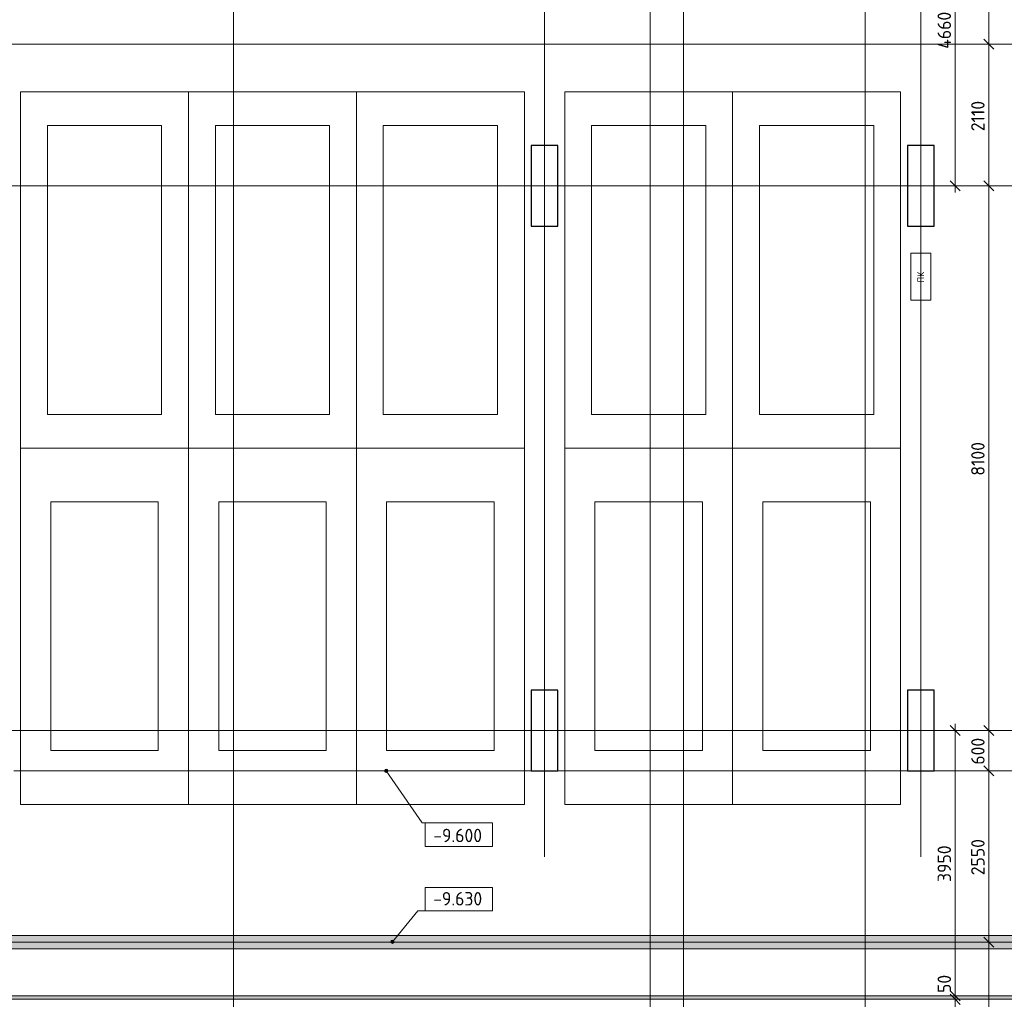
# Model space of a CAD drawing. Header units: millimetres. Extents: x 86102 to 162330, y -10965 to 131946.
# Tile 49 of 52: x 119688 to 134343, y 101400 to 115973. Entities that reach past the tile are written whole.
import ezdxf

# ---------------------------------------------------------------- set-up
doc = ezdxf.new("R2010")
doc.units = ezdxf.units.MM
doc.linetypes.add('4_ Штрихпунктир_ 10 х 2 мм', pattern=[14, 10, -2, 0, -2])
doc.linetypes.add('4_ Штрихпунктир_ 15 х 2 мм', pattern=[19, 15, -2, 0, -2])
for name, color, linetype, lineweight in [('A-ANNO-DIMS', 7, 'Continuous', 5), ('A-ANNO-DIMS-100', 7, 'Continuous', 5), ('A-ANNO-NOTE', 7, 'Continuous', 5), ('A-DETL', 7, 'Continuous', 25), ('A-DETL-MBND', 7, 'Continuous', 25), ('A-FLOR', 7, 'Continuous', 13), ('A-GENM', 7, 'Continuous', 13), ('C-PRKG', 7, 'Continuous', 13), ('G-ANNO-DIMS', 7, 'Continuous', 5), ('M-EQPM', 7, 'Continuous', 13), ('S-COLS', 7, 'Continuous', 25), ('S-GRID', 7, 'Continuous', 5)]:
    doc.layers.add(name, color=color, linetype=linetype, lineweight=lineweight)
doc.styles.add('GOST Common', font='GOST_Common.ttf', dxfattribs={"height": 100})
doc.styles.add('GOST Common_2', font='GOST_Common.ttf', dxfattribs={"height": 200})
doc.dimstyles.new('2_мм', dxfattribs={"dimscale": 304.8, "dimtxt": 201.142999, "dimasz": 0.492126, "dimexe": 0.328084, "dimexo": 0.492126, "dimgap": 0, "dimtad": 1, "dimdec": 0, "dimdsep": 46, "dimtxsty": 'GOST Common_2', "dimblk1": 'OBLIQUE', "dimblk2": 'OBLIQUE', "dimsah": 1, "dimcen": 0.09, "dimdle": 0.328084, "dimadec": 5, "dimazin": 2, "dimtfac": 1, "dimtdec": 4, "dimtix": 1, "dimtmove": 1, "dimatfit": 3, "dimfxl": 1, "dimtvp": 1, "dimtolj": 1, "dimtzin": 0, "dimarcsym": 2})
doc.dimstyles.new('2_мм_1', dxfattribs={"dimscale": 304.8, "dimtxt": 201.142999, "dimasz": 0.492126, "dimexe": 0.328084, "dimexo": 0.492126, "dimgap": 0, "dimtad": 1, "dimdec": 0, "dimdsep": 46, "dimtxsty": 'GOST Common_2', "dimblk1": 'OBLIQUE', "dimblk2": 'OBLIQUE', "dimsah": 1, "dimcen": 0.09, "dimdle": 0.328084, "dimadec": 5, "dimazin": 2, "dimtfac": 1, "dimtdec": 4, "dimtix": 1, "dimtmove": 0, "dimatfit": 3, "dimfxl": 1, "dimtvp": 1, "dimtolj": 1, "dimtzin": 0, "dimarcsym": 2})

# ---------------------------------------------------------------- blocks, each defined once
blk = doc.blocks.new('АР_Машиноместо - 5300x2500_С-V4--02_Подвал_МП_часть В')
at = {"layer": 'C-PRKG'}
for p, q in [((2500, 5300), (0, 5300)), ((0, 0), (0, 5300)), ((2500, 0), (2500, 5300)), ((400, 4800), (2100, 4800)), ((400, 500), (400, 4800)), ((2100, 500), (2100, 4800)), ((400, 500), (2100, 500)), ((2500, 0), (0, 0))]:
    blk.add_line(p, q, dxfattribs=at)
blk = doc.blocks.new('АР_Машиноместо - 4900x2400_М__5300х2500_-V6--02_Подвал_МП_часть В')
at = {"layer": 'C-PRKG'}
for p, q in [((2500, 0), (0, 0)), ((0, 0), (0, -5300)), ((2500, 0), (2500, -5300)), ((450, -800), (450, -4500)), ((450, -800), (2050, -800)), ((2050, -800), (2050, -4500)), ((450, -4500), (2050, -4500)), ((2500, -5300), (0, -5300))]:
    blk.add_line(p, q, dxfattribs=at)
blk = doc.blocks.new('АР_Машиноместо - 5300x2500_С-V2--02_Подвал_МП_часть В')
at = {"layer": 'C-PRKG'}
for p, q in [((2500, 0), (0, 0)), ((0, 0), (0, -5300)), ((2500, 0), (2500, -5300)), ((400, -500), (400, -4800)), ((400, -500), (2100, -500)), ((2100, -500), (2100, -4800)), ((400, -4800), (2100, -4800)), ((2500, -5300), (0, -5300))]:
    blk.add_line(p, q, dxfattribs=at)
blk = doc.blocks.new('АР_Машиноместо - 4900x2400_М__5300х2500_-V5--02_Подвал_МП_часть В')
at = {"layer": 'C-PRKG'}
for p, q in [((2500, 5300), (0, 5300)), ((0, 0), (0, 5300)), ((2500, 0), (2500, 5300)), ((450, 4500), (2050, 4500)), ((450, 800), (450, 4500)), ((2050, 800), (2050, 4500)), ((450, 800), (2050, 800)), ((2500, 0), (0, 0))]:
    blk.add_line(p, q, dxfattribs=at)
blk = doc.blocks.new('АР_Лоток - 200х100h_ЛВ1-7189167--02_Подвал_МП_часть В')
at = {"layer": 'M-EQPM', "true_color": 0xdddddd}
blk.add_hatch(color=254, dxfattribs=at).paths.add_polyline_path([(78020, -100), (78020, 100), (20972, 100), (20972, -100), (69828, -100)])
blk = doc.blocks.new('АР_Канал вертикальный прямоугольный - ПК-3246651--02_Подвал_МП_часть В')
at = {"layer": 'A-GENM'}
for p, q in [((-350, -150), (-350, 150)), ((-350, 150), (350, 150))]:
    blk.add_line(p, q, dxfattribs=at)
at = {"layer": 'M-EQPM'}
for p, q in [((-350, -150), (-350, 150)), ((-350, 150), (350, 150)), ((350, 150), (350, -150)), ((350, -150), (-350, -150))]:
    blk.add_line(p, q, dxfattribs=at)
blk = doc.blocks.new('АР-Заполнение деф_ шва - Д_ш_-4426293--02_Подвал_МП_часть В')
at = {"layer": 'A-DETL-MBND', "lineweight": 13, "true_color": 0x808080}
blk.add_hatch(color=8, dxfattribs=at).paths.add_polyline_path([(146016, 101400), (147020, 101400), (147020, 101450), (88922, 101450), (88922, 101400), (145970, 101400)])
at = {"layer": 'A-DETL-MBND', "lineweight": 13}
for p, q in [((145970, 101450), (88922, 101450)), ((88922, 101400), (147020, 101400)), ((145970, 101400), (88922, 101400))]:
    blk.add_line(p, q, dxfattribs=at)
blk = doc.blocks.new('DIMBLOCK20--02_Подвал_МП_часть В')
at = {"layer": 'A-ANNO-DIMS-100'}
for p, q in [((134156, 104800), (134012, 104800)), ((134112, 102150), (134112, 104800)), ((134112, 104800), (134156, 104800)), ((134156, 102250), (134012, 102250)), ((134112, 102250), (134156, 102250))]:
    blk.add_line(p, q, dxfattribs=at)
at = {"layer": 'A-ANNO-DIMS-100', "lineweight": 25}
for p, q in [((134112, 104800), (134037, 104875)), ((134112, 104800), (134187, 104725)), ((134112, 102250), (134037, 102325)), ((134112, 102250), (134187, 102175))]:
    blk.add_line(p, q, dxfattribs=at)
at = {"layer": 'A-ANNO-DIMS-100', "color": 0, "insert": (133850, 103245), "char_height": 200, "width": 670.93, "attachment_point": 1, "rotation": 90, "line_spacing_factor": 1.022761, "style": 'GOST Common_2'}
blk.add_mtext('2550', dxfattribs=at)
blk = doc.blocks.new('_Oblique')
at = {"color": 0, "linetype": 'ByBlock', "lineweight": -2}
blk.add_line((-0.5, -0.5), (0.5, 0.5), dxfattribs=at)
blk = doc.blocks.new('DIMBLOCK21--02_Подвал_МП_часть В')
at = {"layer": 'A-ANNO-DIMS-100'}
for p, q in [((134156, 105400), (134012, 105400)), ((134112, 104800), (134112, 105400)), ((134112, 105400), (134156, 105400)), ((134156, 104800), (134012, 104800)), ((134112, 104800), (134156, 104800))]:
    blk.add_line(p, q, dxfattribs=at)
at = {"layer": 'A-ANNO-DIMS-100', "lineweight": 25}
for p, q in [((134112, 105400), (134037, 105475)), ((134112, 105400), (134187, 105325)), ((134112, 104800), (134037, 104875)), ((134112, 104800), (134187, 104725))]:
    blk.add_line(p, q, dxfattribs=at)
at = {"layer": 'A-ANNO-DIMS-100', "color": 0, "insert": (133850, 104890), "char_height": 200, "width": 503.2, "attachment_point": 1, "rotation": 90, "line_spacing_factor": 1.022761, "style": 'GOST Common_2'}
blk.add_mtext('600', dxfattribs=at)
blk = doc.blocks.new('DIMBLOCK22--02_Подвал_МП_часть В')
at = {"layer": 'A-ANNO-DIMS-100'}
for p, q in [((134156, 113500), (134012, 113500)), ((134112, 105400), (134112, 113500)), ((134112, 113500), (134156, 113500)), ((134156, 105400), (134012, 105400)), ((134112, 105400), (134156, 105400))]:
    blk.add_line(p, q, dxfattribs=at)
at = {"layer": 'A-ANNO-DIMS-100', "lineweight": 25}
for p, q in [((134112, 113500), (134037, 113575)), ((134112, 113500), (134187, 113425)), ((134112, 105400), (134037, 105475)), ((134112, 105400), (134187, 105325))]:
    blk.add_line(p, q, dxfattribs=at)
at = {"layer": 'A-ANNO-DIMS-100', "color": 0, "insert": (133850, 109189), "char_height": 200, "width": 625.93, "attachment_point": 1, "rotation": 90, "line_spacing_factor": 1.022761, "style": 'GOST Common_2'}
blk.add_mtext('8100', dxfattribs=at)
blk = doc.blocks.new('DIMBLOCK23--02_Подвал_МП_часть В')
at = {"layer": 'A-ANNO-DIMS-100', "lineweight": 25}
for p, q in [((134112, 115610), (134037, 115685)), ((134112, 115610), (134187, 115535)), ((134112, 113500), (134037, 113575)), ((134112, 113500), (134187, 113425))]:
    blk.add_line(p, q, dxfattribs=at)
at = {"layer": 'A-ANNO-DIMS-100'}
for p, q in [((134156, 115610), (134012, 115610)), ((134112, 113500), (134112, 115610)), ((134112, 115610), (134156, 115610)), ((134156, 113500), (134012, 113500)), ((134112, 113500), (134156, 113500))]:
    blk.add_line(p, q, dxfattribs=at)
at = {"layer": 'A-ANNO-DIMS-100', "color": 0, "insert": (133850, 114313), "char_height": 200, "width": 580.93, "attachment_point": 1, "rotation": 90, "line_spacing_factor": 1.022761, "style": 'GOST Common_2'}
blk.add_mtext('2110', dxfattribs=at)
blk = doc.blocks.new('DIMBLOCK24--02_Подвал_МП_часть В')
at = {"layer": 'A-ANNO-DIMS-100'}
for p, q in [((134156, 118160), (134012, 118160)), ((134112, 115610), (134112, 118160)), ((134112, 118160), (134156, 118160)), ((134156, 115610), (134012, 115610)), ((134112, 115610), (134156, 115610))]:
    blk.add_line(p, q, dxfattribs=at)
at = {"layer": 'A-ANNO-DIMS-100', "lineweight": 25}
for p, q in [((134112, 118160), (134037, 118235)), ((134112, 118160), (134187, 118085)), ((134112, 115610), (134037, 115685)), ((134112, 115610), (134187, 115535))]:
    blk.add_line(p, q, dxfattribs=at)
at = {"layer": 'A-ANNO-DIMS-100', "color": 0, "insert": (133850, 116605), "char_height": 200, "width": 670.93, "attachment_point": 1, "rotation": 90, "line_spacing_factor": 1.022761, "style": 'GOST Common_2'}
blk.add_mtext('2550', dxfattribs=at)
blk = doc.blocks.new('DIMBLOCK146--02_Подвал_МП_часть В')
at = {"layer": 'A-ANNO-DIMS-100', "lineweight": 25}
for p, q in [((134112, 102250), (134037, 102325)), ((134112, 102250), (134187, 102175)), ((134112, 99700), (134037, 99775)), ((134112, 99700), (134187, 99625))]:
    blk.add_line(p, q, dxfattribs=at)
at = {"layer": 'A-ANNO-DIMS-100'}
for p, q in [((134156, 102250), (134012, 102250)), ((134112, 99600), (134112, 102250)), ((134112, 102250), (134156, 102250)), ((134156, 99700), (134012, 99700)), ((134112, 99700), (134156, 99700))]:
    blk.add_line(p, q, dxfattribs=at)
at = {"layer": 'A-ANNO-DIMS-100', "color": 0, "insert": (133850, 100695), "char_height": 200, "width": 670.93, "attachment_point": 1, "rotation": 90, "line_spacing_factor": 1.022761, "style": 'GOST Common_2'}
blk.add_mtext('2550', dxfattribs=at)
blk = doc.blocks.new('DIMBLOCK147--02_Подвал_МП_часть В')
at = {"layer": 'A-ANNO-DIMS-100'}
for p, q in [((134156, 104800), (134012, 104800)), ((134112, 102250), (134112, 104800)), ((134112, 104800), (134156, 104800)), ((134156, 102250), (134012, 102250)), ((134112, 102250), (134156, 102250))]:
    blk.add_line(p, q, dxfattribs=at)
at = {"layer": 'A-ANNO-DIMS-100', "lineweight": 25}
for p, q in [((134112, 104800), (134037, 104875)), ((134112, 104800), (134187, 104725)), ((134112, 102250), (134037, 102325)), ((134112, 102250), (134187, 102175))]:
    blk.add_line(p, q, dxfattribs=at)
at = {"layer": 'A-ANNO-DIMS-100', "color": 0, "insert": (133850, 103245), "char_height": 200, "width": 670.93, "attachment_point": 1, "rotation": 90, "line_spacing_factor": 1.022761, "style": 'GOST Common_2'}
blk.add_mtext('2550', dxfattribs=at)
blk = doc.blocks.new('DIMBLOCK148--02_Подвал_МП_часть В')
at = {"layer": 'A-ANNO-DIMS-100'}
for p, q in [((134156, 105400), (134012, 105400)), ((134112, 104800), (134112, 105400)), ((134112, 105400), (134156, 105400)), ((134156, 104800), (134012, 104800)), ((134112, 104800), (134156, 104800))]:
    blk.add_line(p, q, dxfattribs=at)
at = {"layer": 'A-ANNO-DIMS-100', "lineweight": 25}
for p, q in [((134112, 105400), (134037, 105475)), ((134112, 105400), (134187, 105325)), ((134112, 104800), (134037, 104875)), ((134112, 104800), (134187, 104725))]:
    blk.add_line(p, q, dxfattribs=at)
at = {"layer": 'A-ANNO-DIMS-100', "color": 0, "insert": (133850, 104890), "char_height": 200, "width": 503.2, "attachment_point": 1, "rotation": 90, "line_spacing_factor": 1.022761, "style": 'GOST Common_2'}
blk.add_mtext('600', dxfattribs=at)
blk = doc.blocks.new('DIMBLOCK149--02_Подвал_МП_часть В')
at = {"layer": 'A-ANNO-DIMS-100'}
for p, q in [((134156, 113500), (134012, 113500)), ((134112, 105400), (134112, 113500)), ((134112, 113500), (134156, 113500)), ((134156, 105400), (134012, 105400)), ((134112, 105400), (134156, 105400))]:
    blk.add_line(p, q, dxfattribs=at)
at = {"layer": 'A-ANNO-DIMS-100', "lineweight": 25}
for p, q in [((134112, 113500), (134037, 113575)), ((134112, 113500), (134187, 113425)), ((134112, 105400), (134037, 105475)), ((134112, 105400), (134187, 105325))]:
    blk.add_line(p, q, dxfattribs=at)
at = {"layer": 'A-ANNO-DIMS-100', "color": 0, "insert": (133850, 109189), "char_height": 200, "width": 625.93, "attachment_point": 1, "rotation": 90, "line_spacing_factor": 1.022761, "style": 'GOST Common_2'}
blk.add_mtext('8100', dxfattribs=at)
blk = doc.blocks.new('DIMBLOCK150--02_Подвал_МП_часть В')
at = {"layer": 'A-ANNO-DIMS-100', "lineweight": 25}
for p, q in [((134112, 115610), (134037, 115685)), ((134112, 115610), (134187, 115535)), ((134112, 113500), (134037, 113575)), ((134112, 113500), (134187, 113425))]:
    blk.add_line(p, q, dxfattribs=at)
at = {"layer": 'A-ANNO-DIMS-100'}
for p, q in [((134156, 115610), (134012, 115610)), ((134112, 113500), (134112, 115610)), ((134112, 115610), (134156, 115610)), ((134156, 113500), (134012, 113500)), ((134112, 113500), (134156, 113500))]:
    blk.add_line(p, q, dxfattribs=at)
at = {"layer": 'A-ANNO-DIMS-100', "color": 0, "insert": (133850, 114313), "char_height": 200, "width": 580.93, "attachment_point": 1, "rotation": 90, "line_spacing_factor": 1.022761, "style": 'GOST Common_2'}
blk.add_mtext('2110', dxfattribs=at)
blk = doc.blocks.new('DIMBLOCK151--02_Подвал_МП_часть В')
at = {"layer": 'A-ANNO-DIMS-100'}
for p, q in [((134156, 118160), (134012, 118160)), ((134112, 115610), (134112, 118160)), ((134112, 118160), (134156, 118160)), ((134156, 115610), (134012, 115610)), ((134112, 115610), (134156, 115610))]:
    blk.add_line(p, q, dxfattribs=at)
at = {"layer": 'A-ANNO-DIMS-100', "lineweight": 25}
for p, q in [((134112, 118160), (134037, 118235)), ((134112, 118160), (134187, 118085)), ((134112, 115610), (134037, 115685)), ((134112, 115610), (134187, 115535))]:
    blk.add_line(p, q, dxfattribs=at)
at = {"layer": 'A-ANNO-DIMS-100', "color": 0, "insert": (133850, 116605), "char_height": 200, "width": 670.93, "attachment_point": 1, "rotation": 90, "line_spacing_factor": 1.022761, "style": 'GOST Common_2'}
blk.add_mtext('2550', dxfattribs=at)
blk = doc.blocks.new('DIMBLOCK154--02_Подвал_МП_часть В')
at = {"layer": 'A-ANNO-DIMS-100'}
for p, q in [((133656, 118160), (133512, 118160)), ((133612, 113400), (133612, 118160)), ((133612, 118160), (133656, 118160)), ((133656, 113500), (133512, 113500)), ((133612, 113500), (133656, 113500))]:
    blk.add_line(p, q, dxfattribs=at)
at = {"layer": 'A-ANNO-DIMS-100', "lineweight": 25}
for p, q in [((133612, 118160), (133537, 118235)), ((133612, 118160), (133687, 118085)), ((133612, 113500), (133537, 113575)), ((133612, 113500), (133687, 113425))]:
    blk.add_line(p, q, dxfattribs=at)
at = {"layer": 'A-ANNO-DIMS-100', "color": 0, "insert": (133350, 115540), "char_height": 200, "width": 695.48, "attachment_point": 1, "rotation": 90, "line_spacing_factor": 1.022761, "style": 'GOST Common_2'}
blk.add_mtext('4660', dxfattribs=at)
blk = doc.blocks.new('DIMBLOCK173--02_Подвал_МП_часть В')
at = {"layer": 'A-ANNO-DIMS-100', "lineweight": 25}
for p, q in [((133612, 101400), (133537, 101475)), ((133612, 101400), (133687, 101325)), ((133612, 99300), (133537, 99375)), ((133612, 99300), (133687, 99225))]:
    blk.add_line(p, q, dxfattribs=at)
at = {"layer": 'A-ANNO-DIMS-100'}
for p, q in [((133656, 101400), (133512, 101400)), ((133612, 99200), (133612, 101400)), ((133612, 101400), (133656, 101400)), ((133656, 99300), (133512, 99300)), ((133612, 99300), (133656, 99300))]:
    blk.add_line(p, q, dxfattribs=at)
at = {"layer": 'A-ANNO-DIMS-100', "color": 0, "insert": (133350, 100089), "char_height": 200, "width": 625.93, "attachment_point": 1, "rotation": 90, "line_spacing_factor": 1.022761, "style": 'GOST Common_2'}
blk.add_mtext('2100', dxfattribs=at)
blk = doc.blocks.new('DIMBLOCK174--02_Подвал_МП_часть В')
at = {"layer": 'A-ANNO-DIMS-100'}
for p, q in [((133612, 101774), (133612, 101394)), ((133656, 101450), (133512, 101450)), ((133612, 101400), (133612, 101450)), ((133612, 101450), (133656, 101450)), ((133612, 101394), (133612, 101425)), ((133656, 101400), (133512, 101400)), ((133612, 101400), (133656, 101400))]:
    blk.add_line(p, q, dxfattribs=at)
at = {"layer": 'A-ANNO-DIMS-100', "lineweight": 25}
for p, q in [((133612, 101450), (133537, 101525)), ((133612, 101400), (133537, 101475)), ((133612, 101450), (133687, 101375)), ((133612, 101400), (133687, 101325))]:
    blk.add_line(p, q, dxfattribs=at)
at = {"layer": 'A-ANNO-DIMS-100', "color": 0, "insert": (133350, 101494), "char_height": 200, "width": 335.47, "attachment_point": 1, "rotation": 90, "line_spacing_factor": 1.022761, "style": 'GOST Common_2'}
blk.add_mtext('50', dxfattribs=at)
blk = doc.blocks.new('DIMBLOCK175--02_Подвал_МП_часть В')
at = {"layer": 'A-ANNO-DIMS-100'}
for p, q in [((133656, 105400), (133512, 105400)), ((133612, 101450), (133612, 105500)), ((133612, 105400), (133656, 105400)), ((133656, 101450), (133512, 101450)), ((133612, 101450), (133656, 101450))]:
    blk.add_line(p, q, dxfattribs=at)
at = {"layer": 'A-ANNO-DIMS-100', "lineweight": 25}
for p, q in [((133612, 105400), (133537, 105475)), ((133612, 105400), (133687, 105325)), ((133612, 101450), (133537, 101525)), ((133612, 101450), (133687, 101375))]:
    blk.add_line(p, q, dxfattribs=at)
at = {"layer": 'A-ANNO-DIMS-100', "color": 0, "insert": (133350, 103145), "char_height": 200, "width": 670.93, "attachment_point": 1, "rotation": 90, "line_spacing_factor": 1.022761, "style": 'GOST Common_2'}
blk.add_mtext('3950', dxfattribs=at)
blk = doc.blocks.new('Высотные отметки - Frame_2-749557--02_Подвал_МП_часть В')
at = {"layer": 'G-ANNO-DIMS'}
for p, q in [((-5, 3.5), (-5, 0)), ((5, 3.5), (-5, 3.5)), ((5, 0), (5, 3.5)), ((-5, 0), (5, 0))]:
    blk.add_line(p, q, dxfattribs=at)

msp = doc.modelspace()

# ---------------------------------------------------------------- hatches: boundary and pattern name
at = {"layer": 'G-ANNO-DIMS'}
h = msp.add_hatch(color=256, dxfattribs=at)
edge = h.paths.add_edge_path()
edge.add_arc((125143.362291, 104800), 25, 0, 360)
h = msp.add_hatch(color=256, dxfattribs=at)
edge = h.paths.add_edge_path()
edge.add_arc((125235.085213, 102255.676174), 25, 0, 360)

# ---------------------------------------------------------------- linework, layer by layer
at = {"layer": 'A-DETL', "linetype": '4_ Штрихпунктир_ 15 х 2 мм', "lineweight": 5}
msp.add_line((88922.230126, 102250), (147320, 102250), dxfattribs=at)
at = {"layer": 'A-FLOR'}
for p, q in [((141938.45811, 115610), (88922.230126, 115610)), ((119600, 104800), (127300, 104800)), ((127700, 104800), (132900, 104800)), ((133300, 104800), (139600, 104800)), ((88922.230126, 102350), (145970, 102350)), ((145970, 102150), (88922.230126, 102150))]:
    msp.add_line(p, q, dxfattribs=at)
at = {"layer": 'G-ANNO-DIMS'}
for p, q in [((125143.362291, 104800), (125680.596546, 104024.618231)), ((125680.596546, 104024.618231), (126224.382437, 104024.618231)), ((125235.085213, 102255.676174), (125615.080173, 102714.290781)), ((125615.080173, 102714.290781), (126224.382437, 102714.290781))]:
    msp.add_line(p, q, dxfattribs=at)
for centre in [(125143.362291, 104800), (125235.085213, 102255.676174)]:
    msp.add_circle(centre, 25, dxfattribs=at)
at = {"layer": 'S-COLS'}
for p, q in [((127700, 114100), (127300, 114100)), ((127300, 114100), (127300, 112900)), ((127700, 112900), (127700, 114100)), ((133300, 114100), (132900, 114100)), ((132900, 114100), (132900, 112900)), ((133300, 112900), (133300, 114100)), ((127300, 112900), (127700, 112900)), ((132900, 112900), (133300, 112900)), ((127700, 106000), (127300, 106000)), ((127300, 106000), (127300, 104800)), ((127700, 104800), (127700, 106000)), ((133300, 106000), (132900, 106000)), ((132900, 106000), (132900, 104800)), ((133300, 104800), (133300, 106000)), ((127300, 104800), (127700, 104800)), ((132900, 104800), (133300, 104800))]:
    msp.add_line(p, q, dxfattribs=at)
at = {"layer": 'S-GRID', "linetype": '4_ Штрихпунктир_ 10 х 2 мм'}
for p, q in [((129570, 55871.201096), (129570, 129350.409613)), ((122870, 59297.815604), (122870, 128388.42805)), ((127500, 103519.533888), (127500, 128388.42805)), ((129570, 56890.207756), (129570, 128388.42805)), ((132270, 80104.964717), (132270, 128388.42805)), ((133100, 103519.533888), (133100, 128388.42805)), ((129070, 59297.815604), (129070, 127887.424733)), ((151984.481863, 113500), (87806.844828, 113500)), ((151984.481863, 105400), (87806.844828, 105400))]:
    msp.add_line(p, q, dxfattribs=at)

# ---------------------------------------------------------------- block references
at = {"layer": 'A-GENM'}
msp.add_blockref('АР-Заполнение деф_ шва - Д_ш_-4426293--02_Подвал_МП_часть В', (0, 0), dxfattribs=at)
at = {"layer": 'C-PRKG', "rotation": 180}
for name, p in [('АР_Машиноместо - 5300x2500_С-V4--02_Подвал_МП_часть В', (122200, 114900)), ('АР_Машиноместо - 5300x2500_С-V4--02_Подвал_МП_часть В', (127200, 114900)), ('АР_Машиноместо - 5300x2500_С-V4--02_Подвал_МП_часть В', (132800, 114900)), ('АР_Машиноместо - 4900x2400_М__5300х2500_-V6--02_Подвал_МП_часть В', (122200, 104300)), ('АР_Машиноместо - 4900x2400_М__5300х2500_-V6--02_Подвал_МП_часть В', (127200, 104300)), ('АР_Машиноместо - 4900x2400_М__5300х2500_-V6--02_Подвал_МП_часть В', (132800, 104300))]:
    msp.add_blockref(name, p, dxfattribs=at)
at = {"layer": 'C-PRKG'}
for name, p in [('АР_Машиноместо - 5300x2500_С-V2--02_Подвал_МП_часть В', (122200, 114900)), ('АР_Машиноместо - 5300x2500_С-V2--02_Подвал_МП_часть В', (127800, 114900)), ('АР_Машиноместо - 4900x2400_М__5300х2500_-V5--02_Подвал_МП_часть В', (122200, 104300)), ('АР_Машиноместо - 4900x2400_М__5300х2500_-V5--02_Подвал_МП_часть В', (127800, 104300))]:
    msp.add_blockref(name, p, dxfattribs=at)
at = {"layer": 'G-ANNO-DIMS', "xscale": 99.99999999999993, "yscale": 99.99999999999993, "zscale": 99.99999999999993, "rotation": 180}
msp.add_blockref('Высотные отметки - Frame_2-749557--02_Подвал_МП_часть В', (126224.382437, 104024.618231), dxfattribs=at)
at = {"layer": 'G-ANNO-DIMS', "extrusion": (0, 0, -1), "xscale": 99.99999999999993, "yscale": 99.99999999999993, "zscale": 99.99999999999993}
msp.add_blockref('Высотные отметки - Frame_2-749557--02_Подвал_МП_часть В', (-126224.382437, 102714.290781), dxfattribs=at)
at = {"layer": 'M-EQPM', "rotation": 269.9999999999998}
msp.add_blockref('АР_Канал вертикальный прямоугольный - ПК-3246651--02_Подвал_МП_часть В', (133100, 112150), dxfattribs=at)
at = {"layer": 'M-EQPM'}
msp.add_blockref('АР_Лоток - 200х100h_ЛВ1-7189167--02_Подвал_МП_часть В', (67950, 102250), dxfattribs=at)

# ---------------------------------------------------------------- texts
at = {"layer": 'A-ANNO-NOTE', "insert": (133049.422236, 112062.593256), "char_height": 100, "width": 192.405, "attachment_point": 1, "rotation": 90, "style": 'GOST Common'}
msp.add_mtext('ПК', dxfattribs=at)
at = {"layer": 'G-ANNO-DIMS', "char_height": 200, "width": 917.17566319, "attachment_point": 1, "line_spacing_factor": 1.022761, "style": 'GOST Common_2'}
for s, insert in [('-9.600', (125843.719136, 103937.134412)), ('-9.630', (125842.225911, 102995.656442))]:
    msp.add_mtext(s, dxfattribs=dict(at, insert=insert))

# ---------------------------------------------------------------- dimensions: what is measured, and where the dimension line sits
at = {"layer": 'A-ANNO-DIMS'}
for base, p1, p2, override, picture, middle in [((133611.759008, 118160), (133505.692991, 113500), (133505.692991, 118160), {"dimpost": '<>', "dimfxl": 4660}, 'DIMBLOCK154--02_Подвал_МП_часть В', (133511.759008, 115830)), ((134111.759008, 118160), (134005.692991, 115610), (134005.692991, 118160), {"dimpost": '<>', "dimfxl": 2550}, 'DIMBLOCK24--02_Подвал_МП_часть В', (134011.759008, 116885)), ((134111.759008, 118160), (134005.692991, 115610), (134005.692991, 118160), {"dimpost": '<>', "dimfxl": 2550}, 'DIMBLOCK151--02_Подвал_МП_часть В', (134011.759008, 116885)), ((134111.759008, 115610), (134005.692991, 113500), (134005.692991, 115610), {"dimpost": '<>', "dimfxl": 2110}, 'DIMBLOCK23--02_Подвал_МП_часть В', (134011.759008, 114555)), ((134111.759008, 115610), (134005.692991, 113500), (134005.692991, 115610), {"dimpost": '<>', "dimfxl": 2110}, 'DIMBLOCK150--02_Подвал_МП_часть В', (134011.759008, 114555)), ((134111.759008, 113500), (134005.692991, 105400), (134005.692991, 113500), {"dimpost": '<>', "dimfxl": 8100}, 'DIMBLOCK22--02_Подвал_МП_часть В', (134011.759008, 109450)), ((134111.759008, 113500), (134005.692991, 105400), (134005.692991, 113500), {"dimpost": '<>', "dimfxl": 8100}, 'DIMBLOCK149--02_Подвал_МП_часть В', (134011.759008, 109450)), ((133611.759008, 105400), (133505.692991, 101450), (133505.692991, 105400), {"dimpost": '<>', "dimfxl": 3950}, 'DIMBLOCK175--02_Подвал_МП_часть В', (133511.759008, 103425)), ((134111.759008, 105400), (134005.692991, 104800), (134005.692991, 105400), {"dimpost": '<>', "dimfxl": 600}, 'DIMBLOCK21--02_Подвал_МП_часть В', (134011.759008, 105100)), ((134111.759008, 105400), (134005.692991, 104800), (134005.692991, 105400), {"dimpost": '<>', "dimfxl": 600}, 'DIMBLOCK148--02_Подвал_МП_часть В', (134011.759008, 105100)), ((134111.759008, 104800), (134005.692991, 102250), (134005.692991, 104800), {"dimpost": '<>', "dimfxl": 2550}, 'DIMBLOCK20--02_Подвал_МП_часть В', (134011.759008, 103525)), ((134111.759008, 104800), (134005.692991, 102250), (134005.692991, 104800), {"dimpost": '<>', "dimfxl": 2550}, 'DIMBLOCK147--02_Подвал_МП_часть В', (134011.759008, 103525)), ((134111.759008, 102250), (134005.692991, 99700), (134005.692991, 102250), {"dimpost": '<>', "dimfxl": 2550}, 'DIMBLOCK146--02_Подвал_МП_часть В', (134011.759008, 100975)), ((133611.759008, 101400), (133505.692991, 99300), (133505.692991, 101400), {"dimpost": '<>', "dimfxl": 2100}, 'DIMBLOCK173--02_Подвал_МП_часть В', (133511.759008, 100350))]:
    dim = msp.add_linear_dim(base=base, p1=p1, p2=p2, angle=90, dimstyle='2_мм_1', override=override, dxfattribs=at)
    dim.commit()
    dim.dimension.update_dxf_attribs({"geometry": picture, "text_midpoint": middle})
dim = msp.add_linear_dim(base=(133611.759008, 101450), p1=(133505.692991, 101400), p2=(133505.692991, 101450), angle=90, dimstyle='2_мм', override={"dimpost": '<>', "dimfxl": 50}, dxfattribs=at)
dim.commit()
dim.dimension.update_dxf_attribs({"geometry": 'DIMBLOCK174--02_Подвал_МП_часть В', "text_midpoint": (133483.726681, 101661.839707), "dimtype": 160, "text_rotation": 90})

doc.saveas('drawing.dxf')
